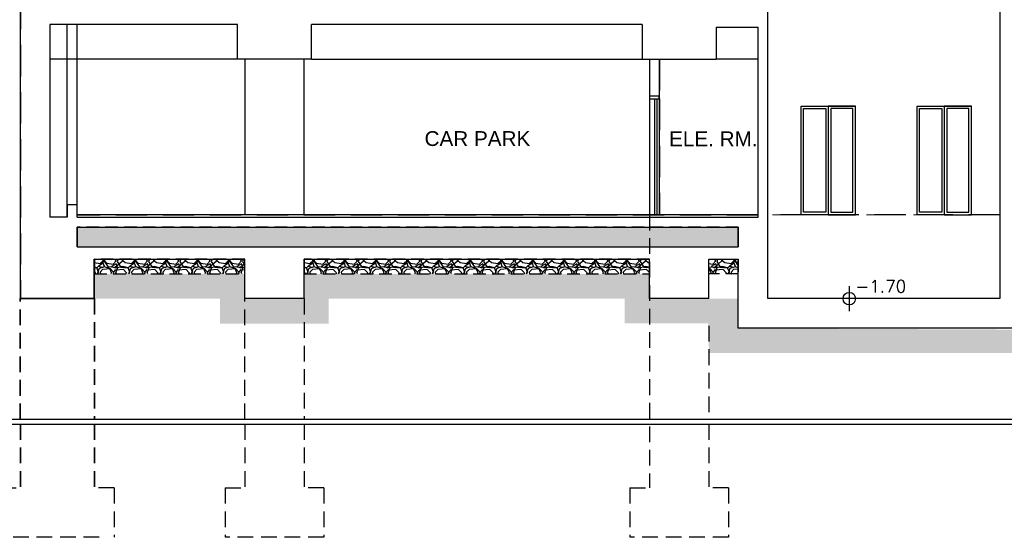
# Model space of a CAD drawing. Header units: millimetres. Extents: x 113048 to 489828, y -130780 to 23393.
# Tile 42 of 98: x 129913 to 149867, y -43721 to -33238. Entities that reach past the tile are written whole.
import ezdxf

# ---------------------------------------------------------------- set-up
doc = ezdxf.new("R2010")
doc.units = ezdxf.units.MM
doc.header["$LTSCALE"] = 100
doc.linetypes.add('Hidden', pattern=[9.525, 6.35, -3.175])
doc.linetypes.add('HIDDEN2', pattern=[4.7625, 3.175, -1.5875])
for name, color, linetype in [('+C-160', 160, 'Hidden'), ('DLN040__', 7, 'Continuous'), ('DLN210__', 7, 'Continuous'), ('DLN280__', 3, 'Continuous'), ('FITDOOR', 7, 'Continuous'), ('HATCH', 8, 'Continuous'), ('INTWALL', 7, 'Continuous'), ('LEVEL', 7, 'Continuous')]:
    doc.layers.add(name, color=color, linetype=linetype)
doc.layers.add('A-WALL', color=2, linetype='Continuous', lineweight=9)
doc.styles.add('romans', font='romans.shx')
doc.styles.add('SWISS MD BT', font='swiss.ttf')

# ---------------------------------------------------------------- blocks, each defined once
blk = doc.blocks.new('ELEX')
at = {"layer": 'LEVEL'}
for p, q in [((0, 0.5), (0, -0.5)), ((0.5, 0), (-0.5, 0))]:
    blk.add_line(p, q, dxfattribs=at)
blk.add_circle((0, 0), 0.25, dxfattribs=at)
at = {"layer": 'LEVEL', "style": 'romans'}
blk.add_attdef('ELEX', (0.257, 0.354), '', height=0.5, dxfattribs=at)
blk = doc.blocks.new('A$C713849A3')
at = {"layer": '+C-160'}
h = blk.add_hatch(dxfattribs=at)
h.set_pattern_fill('AR-SAND', color=256, scale=2, angle=179.6498)
h.set_pattern_definition([(78.5, (-223155.47, 60541.73), (-66.63191, 71.77354), [0, -77.216, 0, -86.36, 0, -82.55]), (48.5, (-223155.47, 60541.73), (-26.20401, 167.18172), [0, -41.656, 0, -69.596, 0, -26.67]), (8.5, (-223202.63, 60500.73), (119.20533, 104.00447), [0, -25.4, 0, -91.44, 0, -119.38]), (358.5, (-223202.63, 60500.73), (86.00171, 133.837), [0, -12.7, 0, -59.944, 0, -68.58])])
h.paths.add_polyline_path([(-127105, 59942), (-113705, 59942), (-113705, 60342), (-127105, 60342)])
h = blk.add_hatch(dxfattribs=at)
h.set_pattern_fill('GRAVEL', color=256, scale=25, angle=-180)
h.set_pattern_definition([(48.012788, (-132991.41, 484871.167), (5080.0000004, 5714.9999997), [85.4304, -8457.6209]), (4.969741, (-132934.26, 484934.667), (-7619.999997, -635.0000362), [146.6012, -14513.5122]), (312.510447, (-132788.21, 484947.367), (-6350.0000027, 6984.9999975), [103.3704, -10233.6807]), (87.273689, (-132540.56, 485106.117), (-635.0000012, -12700), [133.5011, -13216.6094]), (112.833654, (-132534.21, 485239.467), (3175.0000003, -7619.9999999), [130.9084, -12959.9519]), (177.273689, (-132585.01, 485360.117), (12700, -635.0000012), [133.5011, -13216.6094]), (217.6942405, (-132718.36, 485366.467), (8254.9999996, 6350.0000005), [176.5484, -17478.2788]), (252.2553284, (-132858.06, 485258.517), (-4445.0000011, -13969.9999997), [166.6799, -16501.31415]), (301.429566, (-132908.86, 485099.767), (5080.0000008, -8254.9999995), [133.95325, -13261.3864]), (355.236358, (-132839.01, 484985.467), (-6985, 635.000001), [152.9283, -7493.4842]), (42.397438, (-132686.61, 484972.767), (7619.9999997, 6985.0000003), [197.7695, -19579.1931]), (318.814075, (-133169.21, 485112.467), (4445, -3810), [67.5011, -6682.6415]), (351.469234, (-133118.41, 485068.017), (-8255.0000002, 1269.9999985), [128.4205, -12713.65975]), (45, (-132991.4, 485048.97), (-5e-09, 635), [89.8023, -808.2233]), (23.19859, (-132946.96, 484972.77), (-3175, -1270), [48.3603, -4787.6556]), (111.80141, (-132902.51, 484991.82), (635, -1905), [68.3914, -3351.18825]), (210.963757, (-132927.91, 485055.32), (-1905, -1270), [111.0799, -3591.5745]), (341.56505, (-133023.16, 484998.17), (-1270, 635), [80.3218, -1927.7245]), (196.38954, (-132534.21, 484991.817), (-6350, -1905), [112.522, -11139.7067]), (250.346176, (-132642.16, 484960.067), (2540, 6985), [94.3997, -9345.5539]), (113.19859, (-133023.16, 484871.17), (1270, -3175), [96.72, -4739.2959]), (163.61046, (-133061.26, 484960.067), (6350, -1904.9999995), [112.522, -11139.7067]), (159.443955, (-132534.21, 485385.52), (3175, -1270), [108.5088, -5316.9336]), (114.775141, (-132635.81, 485423.617), (3175.000004, -6984.9999983), [90.918, -9000.8983]), (246.80141, (-133029.51, 485506.17), (-1270, -3175), [96.72, -4739.2959]), (197.354025, (-133067.61, 485417.267), (8254.9999998, 2540.0000006), [106.4457, -10538.094]), (249.443955, (-132718.36, 485506.17), (1270, 3175), [54.2544, -5371.188]), (281.309932, (-132991.41, 485506.17), (635, -2540), [32.37865, -3205.4987]), (345.963757, (-132985.06, 485474.42), (-1905, 635), [130.9084, -2487.26365]), (6.009006, (-132858.06, 485442.667), (-6350, -635.0000004), [121.31675, -12010.3412]), (123.690068, (-132927.91, 485112.47), (635, -1270), [91.581, -2197.9441]), (173.1572266, (-132978.71, 485188.667), (-10795.0000001, 1269.9999994), [159.8892, -15829.0023]), (240.945396, (-133137.46, 485207.72), (2540, 4445), [65.3771, -6472.3481]), (270, (-133169.2, 485150.57), (635, -635), [38.1, -596.9]), (300.256437, (-132845.36, 485423.617), (-2539.9999997, 4445), [88.2167, -8733.4852]), (228.012788, (-132800.91, 485347.417), (-5080.0000004, -5714.9999997), [170.8607, -8372.19055]), (180, (-132915.2, 485220.4), (-635, -635), [165.1, -469.9]), (145.304847, (-133080.31, 485220.417), (-6350.0000024, 4444.9999965), [100.4024, -9939.8292]), (74.054604, (-133162.86, 485277.57), (635, 2540), [92.4573, -4530.4125]), (27.6459754, (-133137.46, 485366.467), (12065.0000004, 6349.9999992), [150.5363, -14903.1161]), (355.426079, (-133004.11, 485436.317), (8255, -635), [159.2574, -15766.4616])])
h.paths.add_polyline_path([(-126755, 59392), (-123705, 59392), (-123705, 59692), (-126755, 59692)])
h = blk.add_hatch(dxfattribs=at)
h.set_pattern_fill('GRAVEL', color=256, scale=25, angle=-180)
h.set_pattern_definition([(48.012788, (-128741.41, 484871.167), (5080.0000004, 5714.9999997), [85.4304, -8457.6209]), (4.969741, (-128684.26, 484934.667), (-7619.999997, -635.0000362), [146.6012, -14513.5122]), (312.510447, (-128538.21, 484947.367), (-6350.0000027, 6984.9999975), [103.3704, -10233.6807]), (87.273689, (-128290.56, 485106.117), (-635.0000012, -12700), [133.5011, -13216.6094]), (112.833654, (-128284.21, 485239.467), (3175.0000003, -7619.9999999), [130.9084, -12959.9519]), (177.273689, (-128335.01, 485360.117), (12700, -635.0000012), [133.5011, -13216.6094]), (217.6942405, (-128468.36, 485366.467), (8254.9999996, 6350.0000005), [176.5484, -17478.2788]), (252.2553284, (-128608.06, 485258.517), (-4445.0000011, -13969.9999997), [166.6799, -16501.31415]), (301.429566, (-128658.86, 485099.767), (5080.0000008, -8254.9999995), [133.95325, -13261.3864]), (355.236358, (-128589.01, 484985.467), (-6985, 635.000001), [152.9283, -7493.4842]), (42.397438, (-128436.61, 484972.767), (7619.9999997, 6985.0000003), [197.7695, -19579.1931]), (318.814075, (-128919.21, 485112.467), (4445, -3810), [67.5011, -6682.6415]), (351.469234, (-128868.41, 485068.017), (-8255.0000002, 1269.9999985), [128.4205, -12713.65975]), (45, (-128741.4, 485048.97), (-5e-09, 635), [89.8023, -808.2233]), (23.19859, (-128696.96, 484972.77), (-3175, -1270), [48.3603, -4787.6556]), (111.80141, (-128652.51, 484991.82), (635, -1905), [68.3914, -3351.18825]), (210.963757, (-128677.91, 485055.32), (-1905, -1270), [111.0799, -3591.5745]), (341.56505, (-128773.16, 484998.17), (-1270, 635), [80.3218, -1927.7245]), (196.38954, (-128284.21, 484991.817), (-6350, -1905), [112.522, -11139.7067]), (250.346176, (-128392.16, 484960.067), (2540, 6985), [94.3997, -9345.5539]), (113.19859, (-128773.16, 484871.17), (1270, -3175), [96.72, -4739.2959]), (163.61046, (-128811.26, 484960.067), (6350, -1904.9999995), [112.522, -11139.7067]), (159.443955, (-128284.21, 485385.52), (3175, -1270), [108.5088, -5316.9336]), (114.775141, (-128385.81, 485423.617), (3175.000004, -6984.9999983), [90.918, -9000.8983]), (246.80141, (-128779.51, 485506.17), (-1270, -3175), [96.72, -4739.2959]), (197.354025, (-128817.61, 485417.267), (8254.9999998, 2540.0000006), [106.4457, -10538.094]), (249.443955, (-128468.36, 485506.17), (1270, 3175), [54.2544, -5371.188]), (281.309932, (-128741.41, 485506.17), (635, -2540), [32.37865, -3205.4987]), (345.963757, (-128735.06, 485474.42), (-1905, 635), [130.9084, -2487.26365]), (6.009006, (-128608.06, 485442.667), (-6350, -635.0000004), [121.31675, -12010.3412]), (123.690068, (-128677.91, 485112.47), (635, -1270), [91.581, -2197.9441]), (173.1572266, (-128728.71, 485188.667), (-10795.0000001, 1269.9999994), [159.8892, -15829.0023]), (240.945396, (-128887.46, 485207.72), (2540, 4445), [65.3771, -6472.3481]), (270, (-128919.2, 485150.57), (635, -635), [38.1, -596.9]), (300.256437, (-128595.36, 485423.617), (-2539.9999997, 4445), [88.2167, -8733.4852]), (228.012788, (-128550.91, 485347.417), (-5080.0000004, -5714.9999997), [170.8607, -8372.19055]), (180, (-128665.2, 485220.4), (-635, -635), [165.1, -469.9]), (145.304847, (-128830.31, 485220.417), (-6350.0000024, 4444.9999965), [100.4024, -9939.8292]), (74.054604, (-128912.86, 485277.57), (635, 2540), [92.4573, -4530.4125]), (27.6459754, (-128887.46, 485366.467), (12065.0000004, 6349.9999992), [150.5363, -14903.1161]), (355.426079, (-128754.11, 485436.317), (8255, -635), [159.2574, -15766.4616])])
h.paths.add_polyline_path([(-122505, 59392), (-115505, 59392), (-115505, 59692), (-122505, 59692)])
h = blk.add_hatch(dxfattribs=at)
h.set_pattern_fill('GRAVEL', color=256, scale=25, angle=-180)
h.set_pattern_definition([(48.012788, (-120841.41, 484871.167), (5080.0000004, 5714.9999997), [85.4304, -8457.6209]), (4.969741, (-120784.26, 484934.667), (-7619.999997, -635.0000362), [146.6012, -14513.5122]), (312.510447, (-120638.21, 484947.367), (-6350.0000027, 6984.9999975), [103.3704, -10233.6807]), (87.273689, (-120390.56, 485106.117), (-635.0000012, -12700), [133.5011, -13216.6094]), (112.833654, (-120384.21, 485239.467), (3175.0000003, -7619.9999999), [130.9084, -12959.9519]), (177.273689, (-120435.01, 485360.117), (12700, -635.0000012), [133.5011, -13216.6094]), (217.6942405, (-120568.36, 485366.467), (8254.9999996, 6350.0000005), [176.5484, -17478.2788]), (252.2553284, (-120708.06, 485258.517), (-4445.0000011, -13969.9999997), [166.6799, -16501.31415]), (301.429566, (-120758.86, 485099.767), (5080.0000008, -8254.9999995), [133.95325, -13261.3864]), (355.236358, (-120689.01, 484985.467), (-6985, 635.000001), [152.9283, -7493.4842]), (42.397438, (-120536.61, 484972.767), (7619.9999997, 6985.0000003), [197.7695, -19579.1931]), (318.814075, (-121019.21, 485112.467), (4445, -3810), [67.5011, -6682.6415]), (351.469234, (-120968.41, 485068.017), (-8255.0000002, 1269.9999985), [128.4205, -12713.65975]), (45, (-120841.4, 485048.97), (-5e-09, 635), [89.8023, -808.2233]), (23.19859, (-120796.96, 484972.77), (-3175, -1270), [48.3603, -4787.6556]), (111.80141, (-120752.51, 484991.82), (635, -1905), [68.3914, -3351.18825]), (210.963757, (-120777.91, 485055.32), (-1905, -1270), [111.0799, -3591.5745]), (341.56505, (-120873.16, 484998.17), (-1270, 635), [80.3218, -1927.7245]), (196.38954, (-120384.21, 484991.817), (-6350, -1905), [112.522, -11139.7067]), (250.346176, (-120492.16, 484960.067), (2540, 6985), [94.3997, -9345.5539]), (113.19859, (-120873.16, 484871.17), (1270, -3175), [96.72, -4739.2959]), (163.61046, (-120911.26, 484960.067), (6350, -1904.9999995), [112.522, -11139.7067]), (159.443955, (-120384.21, 485385.52), (3175, -1270), [108.5088, -5316.9336]), (114.775141, (-120485.81, 485423.617), (3175.000004, -6984.9999983), [90.918, -9000.8983]), (246.80141, (-120879.51, 485506.17), (-1270, -3175), [96.72, -4739.2959]), (197.354025, (-120917.61, 485417.267), (8254.9999998, 2540.0000006), [106.4457, -10538.094]), (249.443955, (-120568.36, 485506.17), (1270, 3175), [54.2544, -5371.188]), (281.309932, (-120841.41, 485506.17), (635, -2540), [32.37865, -3205.4987]), (345.963757, (-120835.06, 485474.42), (-1905, 635), [130.9084, -2487.26365]), (6.009006, (-120708.06, 485442.667), (-6350, -635.0000004), [121.31675, -12010.3412]), (123.690068, (-120777.91, 485112.47), (635, -1270), [91.581, -2197.9441]), (173.1572266, (-120828.71, 485188.667), (-10795.0000001, 1269.9999994), [159.8892, -15829.0023]), (240.945396, (-120987.46, 485207.72), (2540, 4445), [65.3771, -6472.3481]), (270, (-121019.2, 485150.57), (635, -635), [38.1, -596.9]), (300.256437, (-120695.36, 485423.617), (-2539.9999997, 4445), [88.2167, -8733.4852]), (228.012788, (-120650.91, 485347.417), (-5080.0000004, -5714.9999997), [170.8607, -8372.19055]), (180, (-120765.2, 485220.4), (-635, -635), [165.1, -469.9]), (145.304847, (-120930.31, 485220.417), (-6350.0000024, 4444.9999965), [100.4024, -9939.8292]), (74.054604, (-121012.86, 485277.57), (635, 2540), [92.4573, -4530.4125]), (27.6459754, (-120987.46, 485366.467), (12065.0000004, 6349.9999992), [150.5363, -14903.1161]), (355.426079, (-120854.11, 485436.317), (8255, -635), [159.2574, -15766.4616])])
h.paths.add_polyline_path([(-113705, 59392), (-114305, 59392), (-114305, 59692), (-113705, 59692)])
for p, q in [((-113105, 58892, -1), (-113105, 77441, -2)), ((-108405, 74517, -1), (-108406, 58892, -1)), ((-128255, 68792, -1), (-128255, 58892, -1)), ((-123855, 64442, -1), (-127655, 64442, -1)), ((-127655, 64442, -1), (-127655, 60542, -1)), ((-127305, 60542, -1), (-127305, 64442, -1)), ((-127105, 60542, -1), (-127105, 64442, -1)), ((-127105, 60542, -1), (-127105, 64442, -1)), ((-123855, 63742, -1), (-123855, 64442, -1)), ((-115655, 64442, -1), (-122355, 64442, -1)), ((-122355, 63742, -1), (-122355, 64442, -1)), ((-115655, 64442, -1), (-115655, 63742, -2)), ((-114155, 64392, -1), (-113305, 64392, -1)), ((-114155, 64392, -2), (-114155, 63742, -2)), ((-113305, 60542, -1), (-113305, 64392, -1)), ((-123855, 63742, -1), (-127655, 63742, -1)), ((-122355, 63742, -1), (-123855, 63742, -1)), ((-123705, 63742, -1), (-123705, 60592, -1)), ((-122505, 60592, -1), (-122505, 63742, -1)), ((-122355, 63742, -1), (-115655, 63742, -2)), ((-115655, 63742, -2), (-114155, 63742, -1)), ((-115505, 63742, -1), (-115505, 62992, -2)), ((-115305, 63742, -1), (-115305, 62992, -2)), ((-113305, 63742, -1), (-114155, 63742, -1)), ((-113105, 63742, -1), (-113106, 63742, -1)), ((-115305, 62992, -2), (-115505, 62992, -2)), ((-115505, 62942, -2), (-115505, 60592, -2)), ((-115405, 62942, -2), (-115405, 60592, -2)), ((-115355, 62942, -2), (-115355, 60592, -2)), ((-115305, 62942, -2), (-115305, 60592, -2)), ((-112431, 62792, -1), (-111331, 62792, -1)), ((-110081, 62792, -1), (-108981, 62792, -1)), ((-127105, 60792, -1), (-127305, 60792, -1)), ((-127305, 60792, -1), (-127305, 60542, -1)), ((-127105, 60542, -1), (-127105, 60792, -1)), ((-127305, 60542, -1), (-127655, 60542, -1)), ((-113305, 60586, -2), (-127105, 60586, -1)), ((-127105, 60542, -1), (-113305, 60542, -1)), ((-108405, 60592, -1), (-113105, 60592, -1)), ((-127105, 60342, -1), (-113705, 60342, -1)), ((-127105, 60342, -1), (-127105, 59942, -1)), ((-127105, 59942, -1), (-127105, 60342, -1)), ((-113705, 59942, -1), (-113705, 60342, -1)), ((-113705, 60342, -1), (-113705, 59942, -1)), ((-113705, 59942, -1), (-113705, 60342, -1)), ((-113705, 59942, -1), (-113705, 60342, -1)), ((-127105, 59942, -1), (-113705, 59942, -1)), ((-126755, 58892, -1), (-126755, 59692, -1)), ((-126755, 59692, -1), (-123705, 59692, -1)), ((-123705, 58892, -1), (-123705, 59692, -1)), ((-122505, 58892, -1), (-122505, 59692, -1)), ((-122505, 59692, -1), (-115505, 59692, -1)), ((-115505, 58892, -1), (-115505, 59692, -1)), ((-114305, 59692, -1), (-113705, 59692, -1)), ((-114305, 58892, -1), (-114305, 59692, -1)), ((-113705, 58292, -1), (-113705, 59692, -1)), ((-128255, 58892, -1), (-126755, 58892, -1)), ((-126755, 58892, -1), (-128255, 58892, -1)), ((-122505, 58892, -1), (-123705, 58892, -1)), ((-114305, 58892, -1), (-115505, 58892, -1)), ((-108406, 58892, -1), (-113105, 58892, -1)), ((-107806, 58292, -1), (-113705, 58292, -1))]:
    blk.add_line(p, q, dxfattribs=at)
at = {"layer": '+C-160', "ltscale": 0.5}
for p, q in [((-115505, 60592, -1), (-115505, 55058, -1)), ((-128255, 56451, -1), (-128255, 58892, -1)), ((-126755, 58892, -1), (-126755, 56451, -1)), ((-123705, 56451, -1), (-123705, 58892, -1)), ((-122505, 58892, -1), (-122505, 56451, -1)), ((-114305, 58342, -1), (-114305, 56451, -1)), ((-128255, 56351, -1), (-128255, 55058, -1)), ((-126755, 56351, -1), (-126755, 55058, -1)), ((-123705, 56351, -1), (-123705, 55058, -1)), ((-122505, 56351, -1), (-122505, 55058, -1)), ((-114305, 56351, -1), (-114305, 55058, -1)), ((-128655, 55058, -1), (-128255, 55058, -1)), ((-126355, 55058, -1), (-126755, 55058, -1)), ((-126355, 55058, -1), (-126355, 54058, -1)), ((-124105, 55058, -1), (-124105, 54058, -1)), ((-124105, 55058, -1), (-123705, 55058, -1)), ((-122105, 55058, -1), (-122505, 55058, -1)), ((-122105, 55058, -1), (-122105, 54058, -1)), ((-115905, 55058, -1), (-115905, 54058, -1)), ((-115905, 55058, -1), (-115505, 55058, -1)), ((-113905, 55058, -1), (-114305, 55058, -1)), ((-113905, 55058, -1), (-113905, 54058, -1)), ((-126655, 54058, -1), (-128655, 54058, -1)), ((-122105, 54058, -1), (-124105, 54058, -1)), ((-113905, 54058, -1), (-115905, 54058, -1))]:
    blk.add_line(p, q, dxfattribs=at)
at = {"layer": '+C-160', "elevation": -1}
for points in [[(-115505, 62942), (-115305, 62942), (-115305, 62992), (-115505, 62992)], [(-111881, 60592), (-112431, 60592), (-112431, 62792), (-111881, 62792)], [(-111931, 60642), (-112381, 60642), (-112381, 62742), (-111931, 62742)], [(-111881, 60592), (-111331, 60592), (-111331, 62792), (-111881, 62792)], [(-111831, 60642), (-111381, 60642), (-111381, 62742), (-111831, 62742)], [(-109531, 60592), (-110081, 60592), (-110081, 62792), (-109531, 62792)], [(-109581, 60642), (-110031, 60642), (-110031, 62742), (-109581, 62742)], [(-109531, 60592), (-108981, 60592), (-108981, 62792), (-109531, 62792)], [(-109481, 60642), (-109031, 60642), (-109031, 62742), (-109481, 62742)]]:
    blk.add_lwpolyline(points, close=True, dxfattribs=at)
at = {"layer": '+C-160', "ltscale": 0.4, "elevation": -1}
for points in [[(-127105, 59942), (-113705, 59942), (-113705, 60342), (-127105, 60342)], [(-126755, 59392), (-123705, 59392), (-123705, 59692), (-126755, 59692)], [(-122505, 59392), (-115505, 59392), (-115505, 59692), (-122505, 59692)], [(-113705, 59392), (-114305, 59392), (-114305, 59692), (-113705, 59692)]]:
    blk.add_lwpolyline(points, close=True, dxfattribs=at)

msp = doc.modelspace()

# ---------------------------------------------------------------- hatches: boundary and pattern name
at = {"layer": 'HATCH'}
h = msp.add_hatch(dxfattribs=at)
h.set_pattern_fill('AR-SAND', color=1, scale=2, angle=179.6498)
h.set_pattern_definition([(78.5, (35025.495, -37237.98), (-66.63191, 71.77354), [0, -77.216, 0, -86.36, 0, -82.55]), (48.5, (35025.5, -37237.98), (-26.20401, 167.18172), [0, -41.656, 0, -69.596, 0, -26.67]), (8.5, (34978.34, -37278.975), (119.20533, 104.00447), [0, -25.4, 0, -91.44, 0, -119.38]), (358.5, (34978.34, -37278.98), (86.00171, 133.837), [0, -12.7, 0, -59.944, 0, -68.58])])
h.paths.add_polyline_path([(131075.5, -37838), (144475.5, -37838), (144475.5, -37438), (131075.5, -37438)])
h = msp.add_hatch(dxfattribs=at)
h.set_pattern_fill('GRAVEL', color=1, scale=25, angle=-180)
h.set_pattern_definition([(48.012788, (125189.554, 387091.46), (5080.0000004, 5714.9999997), [85.4304, -8457.6209]), (4.969741, (125246.704, 387154.958), (-7619.999997, -635.0000362), [146.6012, -14513.5122]), (312.510447, (125392.754, 387167.658), (-6350.0000027, 6984.9999975), [103.3704, -10233.6807]), (87.273689, (125640.404, 387326.408), (-635.0000012, -12700), [133.5011, -13216.6094]), (112.833654, (125646.754, 387459.758), (3175.0000003, -7619.9999999), [130.9084, -12959.9519]), (177.273689, (125595.954, 387580.408), (12700, -635.0000012), [133.5011, -13216.6094]), (217.6942405, (125462.604, 387586.758), (8254.9999996, 6350.0000005), [176.5484, -17478.2788]), (252.2553284, (125322.904, 387478.808), (-4445.0000011, -13969.9999997), [166.6799, -16501.31415]), (301.429566, (125272.104, 387320.058), (5080.0000008, -8254.9999995), [133.95325, -13261.3864]), (355.236358, (125341.954, 387205.76), (-6985, 635.000001), [152.9283, -7493.4842]), (42.397438, (125494.354, 387193.058), (7619.9999997, 6985.0000003), [197.7695, -19579.1931]), (318.814075, (125011.754, 387332.76), (4445, -3810), [67.5011, -6682.6415]), (351.469234, (125062.554, 387288.308), (-8255.0000002, 1269.9999985), [128.4205, -12713.65975]), (45, (125189.55, 387269.26), (-5e-09, 635), [89.8023, -808.2233]), (23.19859, (125234.004, 387193.06), (-3175, -1270), [48.3603, -4787.6556]), (111.80141, (125278.45, 387212.11), (635, -1905), [68.3914, -3351.18825]), (210.963757, (125253.05, 387275.61), (-1905, -1270), [111.0799, -3591.5745]), (341.56505, (125157.8, 387218.46), (-1270, 635), [80.3218, -1927.7245]), (196.38954, (125646.754, 387212.108), (-6350, -1905), [112.522, -11139.7067]), (250.346176, (125538.804, 387180.36), (2540, 6985), [94.3997, -9345.5539]), (113.19859, (125157.804, 387091.46), (1270, -3175), [96.72, -4739.2959]), (163.61046, (125119.704, 387180.358), (6350, -1904.9999995), [112.522, -11139.7067]), (159.443955, (125646.754, 387605.81), (3175, -1270), [108.5088, -5316.9336]), (114.775141, (125545.154, 387643.91), (3175.000004, -6984.9999983), [90.918, -9000.8983]), (246.80141, (125151.454, 387726.46), (-1270, -3175), [96.72, -4739.2959]), (197.354025, (125113.354, 387637.558), (8254.9999998, 2540.0000006), [106.4457, -10538.094]), (249.443955, (125462.604, 387726.46), (1270, 3175), [54.2544, -5371.188]), (281.309932, (125189.55, 387726.46), (635, -2540), [32.37865, -3205.4987]), (345.963757, (125195.9, 387694.71), (-1905, 635), [130.9084, -2487.26365]), (6.009006, (125322.904, 387662.958), (-6350, -635.0000004), [121.31675, -12010.3412]), (123.690068, (125253.05, 387332.76), (635, -1270), [91.581, -2197.9441]), (173.1572266, (125202.254, 387408.958), (-10795.0000001, 1269.9999994), [159.8892, -15829.0023]), (240.945396, (125043.504, 387428.01), (2540, 4445), [65.3771, -6472.3481]), (270, (125011.75, 387370.86), (635, -635), [38.1, -596.9]), (300.256437, (125335.604, 387643.91), (-2539.9999997, 4445), [88.2167, -8733.4852]), (228.012788, (125380.054, 387567.71), (-5080.0000004, -5714.9999997), [170.8607, -8372.19055]), (180, (125265.75, 387440.7), (-635, -635), [165.1, -469.9]), (145.304847, (125100.654, 387440.708), (-6350.0000024, 4444.9999965), [100.4024, -9939.8292]), (74.054604, (125018.104, 387497.86), (635, 2540), [92.4573, -4530.4125]), (27.6459754, (125043.504, 387586.758), (12065.0000004, 6349.9999992), [150.5363, -14903.1161]), (355.426079, (125176.854, 387656.608), (8255, -635), [159.2574, -15766.4616])])
h.paths.add_polyline_path([(131425.5, -38388), (134475.5, -38388), (134475.5, -38088), (131425.5, -38088)])
h = msp.add_hatch(dxfattribs=at)
h.set_pattern_fill('GRAVEL', color=1, scale=25, angle=-180)
h.set_pattern_definition([(48.012788, (129439.554, 387091.46), (5080.0000004, 5714.9999997), [85.4304, -8457.6209]), (4.969741, (129496.704, 387154.958), (-7619.999997, -635.0000362), [146.6012, -14513.5122]), (312.510447, (129642.754, 387167.658), (-6350.0000027, 6984.9999975), [103.3704, -10233.6807]), (87.273689, (129890.404, 387326.408), (-635.0000012, -12700), [133.5011, -13216.6094]), (112.833654, (129896.754, 387459.758), (3175.0000003, -7619.9999999), [130.9084, -12959.9519]), (177.273689, (129845.954, 387580.408), (12700, -635.0000012), [133.5011, -13216.6094]), (217.6942405, (129712.604, 387586.758), (8254.9999996, 6350.0000005), [176.5484, -17478.2788]), (252.2553284, (129572.904, 387478.808), (-4445.0000011, -13969.9999997), [166.6799, -16501.31415]), (301.429566, (129522.104, 387320.058), (5080.0000008, -8254.9999995), [133.95325, -13261.3864]), (355.236358, (129591.954, 387205.76), (-6985, 635.000001), [152.9283, -7493.4842]), (42.397438, (129744.354, 387193.058), (7619.9999997, 6985.0000003), [197.7695, -19579.1931]), (318.814075, (129261.754, 387332.76), (4445, -3810), [67.5011, -6682.6415]), (351.469234, (129312.554, 387288.308), (-8255.0000002, 1269.9999985), [128.4205, -12713.65975]), (45, (129439.55, 387269.26), (-5e-09, 635), [89.8023, -808.2233]), (23.19859, (129484.004, 387193.06), (-3175, -1270), [48.3603, -4787.6556]), (111.80141, (129528.45, 387212.11), (635, -1905), [68.3914, -3351.18825]), (210.963757, (129503.05, 387275.61), (-1905, -1270), [111.0799, -3591.5745]), (341.56505, (129407.8, 387218.46), (-1270, 635), [80.3218, -1927.7245]), (196.38954, (129896.754, 387212.108), (-6350, -1905), [112.522, -11139.7067]), (250.346176, (129788.804, 387180.36), (2540, 6985), [94.3997, -9345.5539]), (113.19859, (129407.804, 387091.46), (1270, -3175), [96.72, -4739.2959]), (163.61046, (129369.704, 387180.358), (6350, -1904.9999995), [112.522, -11139.7067]), (159.443955, (129896.754, 387605.81), (3175, -1270), [108.5088, -5316.9336]), (114.775141, (129795.154, 387643.91), (3175.000004, -6984.9999983), [90.918, -9000.8983]), (246.80141, (129401.454, 387726.46), (-1270, -3175), [96.72, -4739.2959]), (197.354025, (129363.354, 387637.558), (8254.9999998, 2540.0000006), [106.4457, -10538.094]), (249.443955, (129712.604, 387726.46), (1270, 3175), [54.2544, -5371.188]), (281.309932, (129439.55, 387726.46), (635, -2540), [32.37865, -3205.4987]), (345.963757, (129445.9, 387694.71), (-1905, 635), [130.9084, -2487.26365]), (6.009006, (129572.904, 387662.958), (-6350, -635.0000004), [121.31675, -12010.3412]), (123.690068, (129503.05, 387332.76), (635, -1270), [91.581, -2197.9441]), (173.1572266, (129452.254, 387408.958), (-10795.0000001, 1269.9999994), [159.8892, -15829.0023]), (240.945396, (129293.504, 387428.01), (2540, 4445), [65.3771, -6472.3481]), (270, (129261.75, 387370.86), (635, -635), [38.1, -596.9]), (300.256437, (129585.604, 387643.91), (-2539.9999997, 4445), [88.2167, -8733.4852]), (228.012788, (129630.054, 387567.71), (-5080.0000004, -5714.9999997), [170.8607, -8372.19055]), (180, (129515.75, 387440.7), (-635, -635), [165.1, -469.9]), (145.304847, (129350.654, 387440.708), (-6350.0000024, 4444.9999965), [100.4024, -9939.8292]), (74.054604, (129268.104, 387497.86), (635, 2540), [92.4573, -4530.4125]), (27.6459754, (129293.504, 387586.758), (12065.0000004, 6349.9999992), [150.5363, -14903.1161]), (355.426079, (129426.854, 387656.608), (8255, -635), [159.2574, -15766.4616])])
h.paths.add_polyline_path([(135675.5, -38388), (142675.5, -38388), (142675.5, -38088), (135675.5, -38088)])
h = msp.add_hatch(dxfattribs=at)
h.set_pattern_fill('GRAVEL', color=1, scale=25, angle=-180)
h.set_pattern_definition([(48.012788, (137339.555, 387091.46), (5080.0000004, 5714.9999997), [85.4304, -8457.6209]), (4.969741, (137396.705, 387154.958), (-7619.999997, -635.0000362), [146.6012, -14513.5122]), (312.510447, (137542.755, 387167.658), (-6350.0000027, 6984.9999975), [103.3704, -10233.6807]), (87.273689, (137790.405, 387326.408), (-635.0000012, -12700), [133.5011, -13216.6094]), (112.833654, (137796.755, 387459.758), (3175.0000003, -7619.9999999), [130.9084, -12959.9519]), (177.273689, (137745.955, 387580.408), (12700, -635.0000012), [133.5011, -13216.6094]), (217.6942405, (137612.605, 387586.758), (8254.9999996, 6350.0000005), [176.5484, -17478.2788]), (252.2553284, (137472.905, 387478.808), (-4445.0000011, -13969.9999997), [166.6799, -16501.31415]), (301.429566, (137422.105, 387320.058), (5080.0000008, -8254.9999995), [133.95325, -13261.3864]), (355.236358, (137491.955, 387205.76), (-6985, 635.000001), [152.9283, -7493.4842]), (42.397438, (137644.355, 387193.058), (7619.9999997, 6985.0000003), [197.7695, -19579.1931]), (318.814075, (137161.755, 387332.76), (4445, -3810), [67.5011, -6682.6415]), (351.469234, (137212.555, 387288.308), (-8255.0000002, 1269.9999985), [128.4205, -12713.65975]), (45, (137339.55, 387269.26), (-5e-09, 635), [89.8023, -808.2233]), (23.19859, (137384.005, 387193.06), (-3175, -1270), [48.3603, -4787.6556]), (111.80141, (137428.45, 387212.11), (635, -1905), [68.3914, -3351.18825]), (210.963757, (137403.05, 387275.61), (-1905, -1270), [111.0799, -3591.5745]), (341.56505, (137307.8, 387218.46), (-1270, 635), [80.3218, -1927.7245]), (196.38954, (137796.755, 387212.108), (-6350, -1905), [112.522, -11139.7067]), (250.346176, (137688.805, 387180.36), (2540, 6985), [94.3997, -9345.5539]), (113.19859, (137307.805, 387091.46), (1270, -3175), [96.72, -4739.2959]), (163.61046, (137269.705, 387180.358), (6350, -1904.9999995), [112.522, -11139.7067]), (159.443955, (137796.755, 387605.81), (3175, -1270), [108.5088, -5316.9336]), (114.775141, (137695.155, 387643.91), (3175.000004, -6984.9999983), [90.918, -9000.8983]), (246.80141, (137301.455, 387726.46), (-1270, -3175), [96.72, -4739.2959]), (197.354025, (137263.355, 387637.558), (8254.9999998, 2540.0000006), [106.4457, -10538.094]), (249.443955, (137612.605, 387726.46), (1270, 3175), [54.2544, -5371.188]), (281.309932, (137339.55, 387726.46), (635, -2540), [32.37865, -3205.4987]), (345.963757, (137345.9, 387694.71), (-1905, 635), [130.9084, -2487.26365]), (6.009006, (137472.905, 387662.958), (-6350, -635.0000004), [121.31675, -12010.3412]), (123.690068, (137403.05, 387332.76), (635, -1270), [91.581, -2197.9441]), (173.1572266, (137352.255, 387408.958), (-10795.0000001, 1269.9999994), [159.8892, -15829.0023]), (240.945396, (137193.505, 387428.01), (2540, 4445), [65.3771, -6472.3481]), (270, (137161.75, 387370.86), (635, -635), [38.1, -596.9]), (300.256437, (137485.605, 387643.91), (-2539.9999997, 4445), [88.2167, -8733.4852]), (228.012788, (137530.055, 387567.71), (-5080.0000004, -5714.9999997), [170.8607, -8372.19055]), (180, (137415.75, 387440.7), (-635, -635), [165.1, -469.9]), (145.304847, (137250.655, 387440.708), (-6350.0000024, 4444.9999965), [100.4024, -9939.8292]), (74.054604, (137168.105, 387497.86), (635, 2540), [92.4573, -4530.4125]), (27.6459754, (137193.505, 387586.758), (12065.0000004, 6349.9999992), [150.5363, -14903.1161]), (355.426079, (137326.855, 387656.608), (8255, -635), [159.2574, -15766.4616])])
h.paths.add_polyline_path([(144475.5, -38388), (143875.5, -38388), (143875.5, -38088), (144475.5, -38088)])
h = msp.add_hatch(dxfattribs=at)
h.set_pattern_fill('EARTH', color=256, scale=80, angle=3.6498)
h.set_pattern_definition([(225, (35075.5, -37841.07), (-7e-09, -718.4205), [508, -508]), (225, (35210.2, -37975.8), (-7e-09, -718.4205), [508, -508]), (225, (35344.9, -38110.5), (-7e-09, -718.4205), [508, -508]), (315, (35344.9, -38200.3), (718.4205, -7e-09), [508, -508]), (315, (35210.2, -38335), (718.4205, -7e-09), [508, -508]), (315, (35075.5, -38469.7), (718.4205, -7e-09), [508, -508])])
h.paths.add_polyline_path([(131425.5, -38391.1), (134475.5, -38391.1), (134475.5, -38892.9), (135675.5, -38892.9), (135675.5, -38391.1), (142675.5, -38391.1), (142675.5, -38888), (144475.5, -38888), (144475.5, -39490.5), (150375.4, -39515.4), (150375.4, -38888), (152075.5, -38888), (152075.5, -38391.1), (160375.5, -38391.1), (160375.5, -38888), (161575.5, -38888), (161575.5, -38391.1), (168575.5, -38391.1), (168575.5, -38888), (169775.5, -38888), (169775.5, -38391.1), (176775.5, -38391.1), (176775.5, -38888), (177975.5, -38888), (177975.5, -38391.1), (184975.5, -38391.1), (184975.5, -38888), (186175.5, -38888), (186175.5, -38391.1), (193175.5, -38391.1), (193175.5, -38888), (194375.5, -38888), (194375.5, -38391.1), (197425.5, -38391.1), (197425.5, -38891.1), (194875.5, -38891.1), (194875.5, -39388), (192675.5, -39388), (192675.5, -38891.1), (186675.5, -38891.1), (186675.5, -39388), (184475.5, -39388), (184475.5, -38891.1), (178475.5, -38891.1), (178475.5, -39388), (176275.5, -39388), (176275.5, -38891.1), (170275.5, -38891.1), (170275.5, -39388), (168075.5, -39388), (168075.5, -38891.1), (162075.5, -38891.1), (162075.5, -39388), (159875.5, -39388), (159875.5, -38891.1), (152575.5, -38891.1), (152575.5, -39388), (150869.8, -39388), (150881.2, -39988), (143881.2, -39988), (143869.8, -39388), (142175.5, -39388), (142175.5, -38888), (136175.5, -38891.1), (136175.5, -39392.9), (133975.5, -39392.9), (133975.5, -38891.1), (131425.5, -38891.1)])

# ---------------------------------------------------------------- linework, layer by layer
at = {"layer": 'A-WALL', "color": 1, "linetype": 'HIDDEN2'}
msp.add_line((149775.5, -37188, 0.5), (145075.5, -37188, 0.3), dxfattribs=at)
at = {"layer": 'DLN210__'}
for p, q in [((130875.5, -37238), (130875.5, -33338)), ((131075.5, -37238), (131075.5, -33338)), ((142675.5, -34038, -0.1), (142675.5, -34788, -0.1)), ((142875.5, -34038, -0.1), (142875.5, -34788, -0.1)), ((142875.5, -34788, -0.1), (142675.5, -34788, -0.1))]:
    msp.add_line(p, q, dxfattribs=at)
at = {"layer": 'DLN210__', "color": 1}
for p, q in [((134475.5, -34038), (134475.5, -37188)), ((135675.5, -37188), (135675.5, -34038))]:
    msp.add_line(p, q, dxfattribs=at)
at = {"layer": 'DLN280__'}
for p, q in [((145075.5, -38888, 0), (145075.5, -20338.2, -0.1)), ((149775.5, -23263, 0.1), (149775.4, -38888, 0.1)), ((129925.5, -28988), (129925.5, -38888)), ((134325.5, -33338), (130525.5, -33338)), ((130525.5, -33338), (130525.5, -37238)), ((134325.5, -34038), (134325.5, -33338)), ((142525.5, -33338), (135825.5, -33338)), ((135825.5, -34038), (135825.5, -33338)), ((142525.5, -33338), (142525.5, -34038, -0.4)), ((144025.5, -33388, 0), (144875.5, -33388, 0)), ((144025.5, -33388, -0.4), (144025.5, -34038, -0.4)), ((144875.5, -37238), (144875.5, -33388)), ((135825.5, -34038), (134325.5, -34038)), ((142525.5, -34038, -0.4), (144025.5, -34038, 0.1)), ((131075.5, -36988, 0), (130875.5, -36988, 0)), ((130875.5, -36988, 0), (130875.5, -37238, 0)), ((131075.5, -37238, 0), (131075.5, -36988, 0)), ((130875.5, -37238, 0), (130525.5, -37238)), ((131075.5, -37238), (144875.5, -37238, 0)), ((131075.5, -37438, 0), (144475.5, -37438, 0)), ((131075.5, -37438, 0), (131075.5, -37838, 0)), ((131075.5, -37838), (131075.5, -37438, 0)), ((144475.5, -37838, 0), (144475.5, -37438, 0)), ((144475.5, -37438, 0), (144475.5, -37838, 0)), ((144475.5, -37838, 0), (144475.5, -37438, 0)), ((144475.5, -37838, 0), (144475.5, -37438, 0)), ((131075.5, -37838, 0), (144475.5, -37838, 0)), ((131425.5, -38888), (131425.5, -38088)), ((131425.5, -38088), (134475.5, -38088)), ((134475.5, -38888), (134475.5, -38088)), ((135675.5, -38888), (135675.5, -38088)), ((135675.5, -38088), (142675.5, -38088, 0)), ((142675.5, -38888), (142675.5, -38088)), ((143875.5, -38088), (144475.5, -38088, 0)), ((143875.5, -38888), (143875.5, -38088)), ((144475.5, -39488, 0), (144475.5, -38088, 0)), ((129925.5, -38888), (131425.5, -38888)), ((131425.5, -38888), (129925.5, -38888)), ((135675.5, -38888), (134475.5, -38888)), ((143875.5, -38888), (142675.5, -38888)), ((149775.4, -38888, 0.1), (145075.5, -38888, 0)), ((150375.4, -39488, 0.2), (144475.5, -39488, 0))]:
    msp.add_line(p, q, dxfattribs=at)
at = {"layer": 'DLN280__', "color": 1}
for p, q in [((134325.5, -34038), (130525.5, -34038)), ((135825.5, -34038), (142525.5, -34038, -0.4)), ((144875.5, -34038, 0.1), (144025.5, -34038, 0.1)), ((145075.5, -34038, 0.1), (145075.1, -34038, 0.1))]:
    msp.add_line(p, q, dxfattribs=at)
at = {"layer": 'DLN280__', "color": 8, "linetype": 'Hidden', "ltscale": 0.5}
for p, q in [((142675.5, -37188), (142675.5, -42721.3)), ((129925.5, -41329.1), (129925.5, -38888)), ((131425.5, -38888), (131425.5, -41329.1)), ((134475.5, -41329.1), (134475.5, -38888)), ((135675.5, -38888), (135675.5, -41329.1)), ((143875.5, -39438), (143875.5, -41329.1)), ((129925.5, -41429.1), (129925.5, -42721.3)), ((131425.5, -41429.1), (131425.5, -42721.3)), ((134475.5, -41429.1), (134475.5, -42721.3)), ((135675.5, -41429.1), (135675.5, -42721.3)), ((143875.5, -41429.1), (143875.5, -42721.3)), ((129525.5, -42721.3), (129925.5, -42721.3)), ((131825.5, -42721.3), (131425.5, -42721.3)), ((131825.5, -42721.3), (131825.5, -43721.3)), ((134075.5, -42721.3), (134075.5, -43721.3)), ((134075.5, -42721.3), (134475.5, -42721.3)), ((136075.5, -42721.3), (135675.5, -42721.3)), ((136075.5, -42721.3), (136075.5, -43721.3)), ((142275.5, -42721.3), (142275.5, -43721.3)), ((142275.5, -42721.3), (142675.5, -42721.3)), ((144275.5, -42721.3), (143875.5, -42721.3)), ((144275.5, -42721.3), (144275.5, -43721.3)), ((131525.5, -43721.3), (129525.5, -43721.3)), ((136075.5, -43721.3), (134075.5, -43721.3)), ((144275.5, -43721.3), (142275.5, -43721.3))]:
    msp.add_line(p, q, dxfattribs=at)
at = {"layer": 'FITDOOR', "color": 6}
for p, q in [((142675.5, -34838, -0.1), (142675.5, -37188, -0.1)), ((142775.5, -34838, -0.1), (142775.5, -37188, -0.1)), ((142825.5, -34838, -0.1), (142825.5, -37188, -0.1)), ((142875.5, -34838, -0.1), (142875.5, -37188, -0.1)), ((145750.1, -34988, 0.3), (146850.1, -34988, 0.3)), ((148100.1, -34988, 0.3), (149200.1, -34988, 0.3))]:
    msp.add_line(p, q, dxfattribs=at)
for points, elevation in [([(142675.5, -34838), (142875.5, -34838), (142875.5, -34788), (142675.5, -34788)], 0), ([(146300.1, -37188), (145750.1, -37188), (145750.1, -34988), (146300.1, -34988)], 0.3), ([(146250.1, -37138), (145800.1, -37138), (145800.1, -35038), (146250.1, -35038)], 0.3), ([(146300.1, -37188), (146850.1, -37188), (146850.1, -34988), (146300.1, -34988)], 0.3), ([(146350.1, -37138), (146800.1, -37138), (146800.1, -35038), (146350.1, -35038)], 0.3), ([(148650.1, -37188), (148100.1, -37188), (148100.1, -34988), (148650.1, -34988)], 0.3), ([(148600.1, -37138), (148150.1, -37138), (148150.1, -35038), (148600.1, -35038)], 0.3), ([(148650.1, -37188), (149200.1, -37188), (149200.1, -34988), (148650.1, -34988)], 0.3), ([(148700.1, -37138), (149150.1, -37138), (149150.1, -35038), (148700.1, -35038)], 0.3)]:
    msp.add_lwpolyline(points, close=True, dxfattribs=dict(at, elevation=elevation))
at = {"layer": 'HATCH', "color": 1, "linetype": 'Hidden', "ltscale": 0.4}
for points in [[(131075.5, -37838), (144475.5, -37838), (144475.5, -37438), (131075.5, -37438)], [(131425.5, -38388), (134475.5, -38388), (134475.5, -38088), (131425.5, -38088)], [(135675.5, -38388), (142675.5, -38388), (142675.5, -38088), (135675.5, -38088)], [(144475.5, -38388), (143875.5, -38388), (143875.5, -38088), (144475.5, -38088)]]:
    msp.add_lwpolyline(points, close=True, dxfattribs=at)
at = {"layer": 'INTWALL'}
msp.add_line((131075.5, -37238), (131075.5, -33338), dxfattribs=at)
at = {"layer": 'INTWALL', "color": 1}
msp.add_line((144875.5, -37193.3, -0.1), (131075.5, -37193.3), dxfattribs=at)
at = {"layer": 'LEVEL', "color": 1}
for p, q in [((128925.5, -41329.1), (164886.5, -41326.9)), ((128925.5, -41429.1), (164886.5, -41426.9))]:
    msp.add_line(p, q, dxfattribs=at)

# ---------------------------------------------------------------- block references
at = {"layer": '+C-160'}
msp.add_blockref('A$C713849A3', (258181, -97779.7, 1.4), dxfattribs=at)
at = {"layer": 'LEVEL'}
ref = msp.add_blockref('ELEX', (146725.5, -38888, 0.1), dxfattribs=dict(at, xscale=499.9999999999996, yscale=499.9999999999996, zscale=499.9999999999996))
ref.add_attrib('ELEX', '-1.70', (146850.5, -38763, 0.1), dxfattribs={"height": 250, "rotation": 360, "style": 'romans'})

# ---------------------------------------------------------------- texts
at = {"layer": 'DLN040__', "insert": (138118.1, -35799.8), "char_height": 300, "width": 2311.712, "attachment_point": 7, "rotation": 0, "line_spacing_factor": 1.00667, "style": 'SWISS MD BT'}
msp.add_mtext('CAR PARK', dxfattribs=at)
at = {"layer": 'DLN040__', "insert": (143073, -35799.8), "char_height": 300, "attachment_point": 7, "rotation": 0, "line_spacing_factor": 1.00667, "style": 'SWISS MD BT'}
msp.add_mtext('ELE. RM.', dxfattribs=at)

doc.saveas('drawing.dxf')
